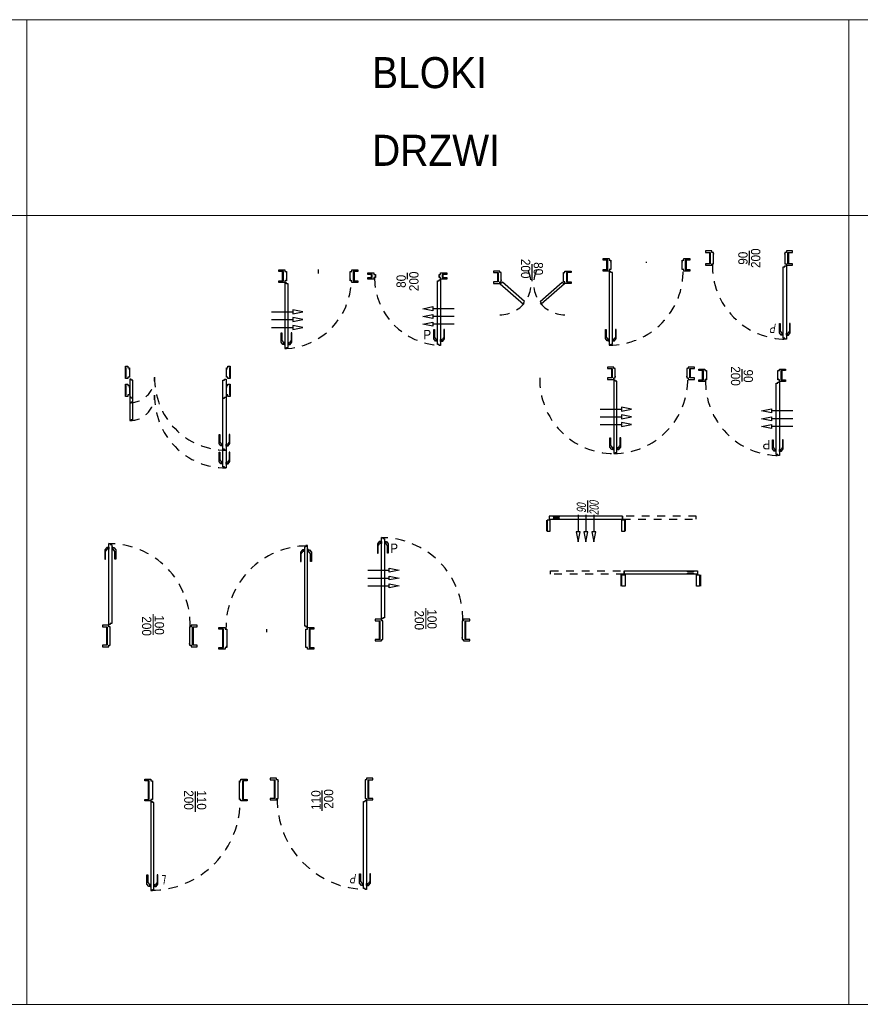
# Model space of a CAD drawing. Header units: metres. Extents: x 6502846 to 6512378, y 5892705 to 5896166.
# Tile 14 of 73: x 6503875 to 6503886, y 5894684 to 5894697. Entities that reach past the tile are written whole.
import ezdxf
from ezdxf.enums import TextEntityAlignment as Align

# ---------------------------------------------------------------- set-up
doc = ezdxf.new("R2010")
doc.units = ezdxf.units.M
doc.header["$MEASUREMENT"] = 0
doc.linetypes.add('ACAD_ISO03W100', pattern=[30, 12, -18])
doc.linetypes.add('PRZERYW-50', pattern=[19.05, 12.7, -6.35])
doc.layers.get('0').update_dxf_attribs({"color": 2})
doc.layers.add('_HELP', color=30, linetype='Continuous', lineweight=9, plot=False)
doc.layers.add('_tabelki_ramki_cienkie', color=251, linetype='Continuous', lineweight=5)
doc.layers.add('A_stolarka drzwiowa', color=74, linetype='Continuous')
doc.layers.add('INFO_opisy stolarki', color=32, linetype='Continuous')
doc.styles.add('Arial', font='arial.ttf', dxfattribs={"width": 0.9})
doc.styles.add('WKO-PB-50', font='GOTHIC.TTF', dxfattribs={"width": 0.7, "height": 20})

# ---------------------------------------------------------------- blocks, each defined once
blk = doc.blocks.new('*U473')
for points in [[(-100.1, 105.5), (-101.6, 105.4), (-104, 102.4), (-104, 90.5), (-103, 90.5), (-103, 100.5), (-100.9, 103.1)], [(-100.3, 105.5), (-100.3, 103.2)], [(-93.9, 105.5), (-92.4, 105.4), (-90, 102.4), (-90, 90.5), (-91, 90.5), (-91, 100.5), (-93.1, 103.1)], [(-93.7, 105.5), (-93.7, 103.2)], [(-116.4, 73.5), (-88.9, 73.5), (-88.9, 76.1), (-76, 73.5), (-88.9, 70.9), (-88.9, 73.5)], [(-116.4, 63.5), (-88.9, 63.5), (-88.9, 66.1), (-76, 63.5), (-88.9, 60.9), (-88.9, 63.5)], [(-116.4, 53.5), (-88.9, 53.5), (-88.9, 56.1), (-76, 53.5), (-88.9, 50.9), (-88.9, 53.5)], [(-99, 1.5), (-99, -0.5), (-107, -0.5), (-107, 1.5), (-101, 1.5), (-101, 13.5), (-107, 13.5), (-107, 15.5), (-99, 15.5), (-99, 13.5), (-97, 13.5), (-97, 1.5), (-99, 1.5)], [(-102, 1.5), (-102, 13.5)], [(-3, 13.5), (-3, 15.5), (5, 15.5), (5, 13.5), (-1, 13.5), (-1, 1.5), (5, 1.5), (5, -0.5), (-3, -0.5), (-3, 1.5), (-5, 1.5), (-5, 13.5), (-3, 13.5)], [(0, 13.5), (0, 1.5)]]:
    blk.add_lwpolyline(points)
for points in [[(-100.1, 103.2), (-100.7, 103.2, 0.22692), (-100.9, 103.1)], [(-93.9, 103.2), (-93.3, 103.2, -0.22692), (-93.1, 103.1)]]:
    blk.add_lwpolyline(points, format="xyb")
for points in [[(-100.1, 103.1), (-100.1, 103.2), (-100.1, 105.5), (-100.1, 105.7), (-99, 105.7), (-99, 103.1)], [(-97, 16.2), (-99, 16.2), (-99, 110.8), (-97, 110.8), (-97, 109.5), (-95, 109.5), (-95, 17.5), (-97, 17.5)], [(-93.9, 103.1), (-93.9, 103.2), (-93.9, 105.5), (-93.9, 105.7), (-95, 105.7), (-95, 103.1)], [(-93.9, 103.1), (-93.9, 103.2), (-93.9, 105.5), (-93.9, 105.7), (-95, 105.7), (-95, 103.1)]]:
    blk.add_lwpolyline(points, close=True)
at = {"linetype": 'PRZERYW-50'}
blk.add_arc((-99, 15.5), 95.3, 358.7975, 90, dxfattribs=at)
for p in [(-97, 11.5), (-5, 11.5)]:
    blk.add_point(p)
at = {"layer": 'INFO_opisy stolarki'}
for p, q in [((-51, 15.5), (-51, 12.5)), ((-51, 12.5), (-51, 2.5)), ((-51, 2.5), (-51, -0.5))]:
    blk.add_line(p, q, dxfattribs=at)
at = {"layer": '_HELP', "style": 'Arial', "width": 0.9}
blk.add_text('P', height=12, rotation=0.0001, dxfattribs=at).set_placement((-82.2, 90.9), align=Align.CENTER)
at = {"layer": 'INFO_opisy stolarki', "style": 'Arial', "width": 0.9}
for s, p in [('90', (-52.9, 8.5)), ('200', (-36.5, 8.5))]:
    blk.add_text(s, height=12, rotation=90.0001, dxfattribs=at).set_placement(p, align=Align.CENTER)
blk = doc.blocks.new('*U475')
for points in [[(-89, -13), (-89, -15), (-97, -15), (-97, -13), (-91, -13), (-91, -1.1), (-97, -1.1), (-97, 0.9), (-89, 0.9), (-89, -1.1), (-87, -1.1), (-87, -13), (-89, -13)], [(-46, 1.5), (-46, -3.5)], [(-3, -1.1), (-3, 0.9), (5, 0.9), (5, -1.1), (-1, -1.1), (-1, -13), (5, -13), (5, -15), (-3, -15), (-3, -13), (-5, -13), (-5, -1.1), (-3, -1.1)], [(-92, -13), (-92, -1.1)], [(0, -1.1), (0, -13)], [(-106.4, -53), (-78.9, -53), (-78.9, -55.6), (-66, -53), (-78.9, -50.4), (-78.9, -53)], [(-106.4, -63), (-78.9, -63), (-78.9, -65.6), (-66, -63), (-78.9, -60.4), (-78.9, -63)], [(-106.4, -73), (-78.9, -73), (-78.9, -75.6), (-66, -73), (-78.9, -70.4), (-78.9, -73)], [(-90.1, -95), (-91.6, -94.9), (-94, -91.9), (-94, -80), (-93, -80), (-93, -90), (-90.9, -92.6)], [(-83.9, -95), (-82.4, -94.9), (-80, -91.9), (-80, -80), (-81, -80), (-81, -90), (-83.1, -92.6)], [(-90.3, -95), (-90.3, -92.7)], [(-83.7, -95), (-83.7, -92.7)]]:
    blk.add_lwpolyline(points)
for points in [[(-87, -15.7), (-89, -15.7), (-89, -100.3), (-87, -100.3), (-87, -99), (-85, -99), (-85, -17), (-87, -17)], [(-90.1, -92.6), (-90.1, -92.7), (-90.1, -95), (-90.1, -95.2), (-89, -95.2), (-89, -92.6)], [(-83.9, -92.6), (-83.9, -92.7), (-83.9, -95), (-83.9, -95.2), (-85, -95.2), (-85, -92.6)], [(-83.9, -92.6), (-83.9, -92.7), (-83.9, -95), (-83.9, -95.2), (-85, -95.2), (-85, -92.6)]]:
    blk.add_lwpolyline(points, close=True)
for points in [[(-90.1, -92.7), (-90.7, -92.7, -0.22692), (-90.9, -92.6)], [(-83.9, -92.7), (-83.3, -92.7, 0.22692), (-83.1, -92.6)]]:
    blk.add_lwpolyline(points, format="xyb")
at = {"linetype": 'PRZERYW-50'}
blk.add_arc((-91.8, -12.2), 88.1, 271.8351, 359.5068, dxfattribs=at)
for p in [(-87, -11), (-5, -11)]:
    blk.add_point(p)
blk = doc.blocks.new('*U477')
for points in [[(-8.1, 93.5), (-9.6, 93.4), (-12, 90.4), (-12, 78.5), (-11, 78.5), (-11, 88.5), (-8.9, 91.1)], [(-8.3, 93.5), (-8.3, 91.2)], [(-1.9, 93.5), (-0.4, 93.4), (2, 90.4), (2, 78.5), (1, 78.5), (1, 88.5), (-1.1, 91.1)], [(-1.7, 93.5), (-1.7, 91.2)], [(-99, -10.5), (-99, -12.5), (-107, -12.5), (-107, -10.5), (-101, -10.5), (-101, 1.5), (-107, 1.5), (-107, 3.5), (-99, 3.5), (-99, 1.5), (-97, 1.5), (-97, -10.5), (-99, -10.5)], [(-102, -10.5), (-102, 1.5)], [(-3, 1.5), (-3, 3.5), (5, 3.5), (5, 1.5), (-1, 1.5), (-1, -10.5), (5, -10.5), (5, -12.5), (-3, -12.5), (-3, -10.5), (-5, -10.5), (-5, 1.5), (-3, 1.5)], [(0, 1.5), (0, -10.5)], [(-51, -7), (-51, -8.2)]]:
    blk.add_lwpolyline(points)
for points in [[(-8.1, 91.2), (-8.7, 91.2, 0.22692), (-8.9, 91.1)], [(-1.9, 91.2), (-1.3, 91.2, -0.22692), (-1.1, 91.1)]]:
    blk.add_lwpolyline(points, format="xyb")
for points in [[(-8.1, 91.1), (-8.1, 91.2), (-8.1, 93.5), (-8.1, 93.7), (-7, 93.7), (-7, 91.1)], [(-8.1, 91.1), (-8.1, 91.2), (-8.1, 93.5), (-8.1, 93.7), (-7, 93.7), (-7, 91.1)], [(-5, 4.2), (-3, 4.2), (-3, 98.8), (-5, 98.8), (-5, 97.5), (-7, 97.5), (-7, 5.5), (-5, 5.5)], [(-1.9, 91.1), (-1.9, 91.2), (-1.9, 93.5), (-1.9, 93.7), (-3, 93.7), (-3, 91.1)]]:
    blk.add_lwpolyline(points, close=True)
at = {"linetype": 'PRZERYW-50'}
blk.add_arc((-3, 3.5), 95.3, 90, 181.2025, dxfattribs=at)
for p in [(-97, -8.5), (-5, -8.5)]:
    blk.add_point(p)
blk = doc.blocks.new('*U479')
for points in [[(-27695, 15683.1), (-27696.5, 15683), (-27698.9, 15680), (-27698.9, 15668), (-27697.9, 15668), (-27697.9, 15678), (-27695.8, 15680.7)], [(-27695.2, 15683.1), (-27695.2, 15680.7)], [(-27688.8, 15683.1), (-27687.3, 15683), (-27684.9, 15680), (-27684.9, 15668), (-27685.9, 15668), (-27685.9, 15678), (-27688, 15680.7)], [(-27688.6, 15683.1), (-27688.6, 15680.7)], [(-27805.9, 15547), (-27805.9, 15545), (-27813.9, 15545), (-27813.9, 15547), (-27807.9, 15547), (-27807.9, 15571), (-27813.9, 15571), (-27813.9, 15573), (-27805.9, 15573), (-27805.9, 15571), (-27803.9, 15571), (-27803.9, 15547), (-27805.9, 15547)], [(-27808.9, 15547), (-27808.9, 15571)], [(-27689.9, 15571), (-27689.9, 15573), (-27681.9, 15573), (-27681.9, 15571), (-27687.9, 15571), (-27687.9, 15547), (-27681.9, 15547), (-27681.9, 15545), (-27689.9, 15545), (-27689.9, 15547), (-27691.9, 15547), (-27691.9, 15571), (-27689.9, 15571)], [(-27686.9, 15571), (-27686.9, 15547)]]:
    blk.add_lwpolyline(points)
for points in [[(-27695, 15680.7), (-27695.6, 15680.7, 0.22692), (-27695.8, 15680.7)], [(-27688.8, 15680.7), (-27688.1, 15680.7, -0.22692), (-27688, 15680.7)]]:
    blk.add_lwpolyline(points, format="xyb")
for points in [[(-27695, 15680.6), (-27695, 15680.7), (-27695, 15683.1), (-27695, 15683.2), (-27693.9, 15683.2), (-27693.9, 15680.6)], [(-27695, 15680.6), (-27695, 15680.7), (-27695, 15683.1), (-27695, 15683.2), (-27693.9, 15683.2), (-27693.9, 15680.6)], [(-27691.9, 15573.7), (-27689.9, 15573.7), (-27689.9, 15688.3), (-27691.9, 15688.3), (-27691.9, 15687), (-27693.9, 15687), (-27693.9, 15575), (-27691.9, 15575)], [(-27688.8, 15680.6), (-27688.8, 15680.7), (-27688.8, 15683.1), (-27688.8, 15683.2), (-27689.9, 15683.2), (-27689.9, 15680.6)]]:
    blk.add_lwpolyline(points, close=True)
at = {"linetype": 'PRZERYW-50'}
blk.add_arc((-27689.9, 15573), 115, 90, 181.2025, dxfattribs=at)
blk.add_point((-27803.9, 15549))
at = {"layer": 'INFO_opisy stolarki'}
blk.add_line((-27747.3, 15587.1), (-27747.3, 15560.7), dxfattribs=at)
at = {"layer": '_HELP', "style": 'WKO-PB-50', "oblique": 10, "width": 0.7}
blk.add_text('L', height=12, rotation=0.0001, dxfattribs=at).set_placement((-27707, 15668.4), align=Align.CENTER)
at = {"layer": 'INFO_opisy stolarki', "style": 'Arial', "width": 0.9}
for s, p in [('110', (-27749.2, 15571.8)), ('200', (-27732.7, 15571.8))]:
    blk.add_text(s, height=12, rotation=90.0001, dxfattribs=at).set_placement(p, align=Align.CENTER)
blk = doc.blocks.new('*U481')
for points in [[(3, -12), (3, -10), (-5, -10), (-5, -12), (1, -12), (1, -24), (-5, -24), (-5, -26), (3, -26), (3, -24), (5, -24), (5, -12), (3, -12)], [(0, -12), (0, -24)], [(87, -12), (87, -10), (95, -10), (95, -12), (89, -12), (89, -24), (95, -24), (95, -26), (87, -26), (87, -24), (85, -24), (85, -12), (87, -12)], [(90, -12), (90, -24)]]:
    blk.add_lwpolyline(points)
for points in [[(4.5, -25.1), (3.4, -26.3), (33.5, -52.7), (34.6, -51.4), (33.8, -50.7), (34.9, -49.4), (6.4, -24.5), (5.3, -25.8)], [(85.5, -25.1), (86.6, -26.3), (56.5, -52.7), (55.4, -51.4), (56.2, -50.7), (55.1, -49.4), (83.6, -24.5), (84.7, -25.8)]]:
    blk.add_lwpolyline(points, close=True)
at = {"linetype": 'PRZERYW-50'}
for centre, start, end in [((3.2, -26.2), 270, 24.9537), ((86.8, -26.2), 155.0463, 270)]:
    blk.add_arc(centre, 40.2, start, end, dxfattribs=at)
blk.add_point((5, -22))
at = {"layer": 'INFO_opisy stolarki'}
blk.add_line((44.9, -23), (44.9, -1), dxfattribs=at)
at = {"layer": 'INFO_opisy stolarki', "style": 'Arial', "width": 0.9}
for s, p in [('200', (30.3, -7)), ('80', (46.7, -7))]:
    blk.add_text(s, height=12, rotation=270.0001, dxfattribs=at).set_placement(p, align=Align.CENTER)
blk = doc.blocks.new('*U483')
for points in [[(-89, -13), (-89, -15), (-97, -15), (-97, -13), (-91, -13), (-91, -9), (-97, -9), (-97, -7), (-89, -7), (-89, -9), (-87, -9), (-87, -13), (-89, -13)], [(-92, -13), (-92, -9)], [(-3, -9), (-3, -7), (5, -7), (5, -9), (-1, -9), (-1, -13), (5, -13), (5, -15), (-3, -15), (-3, -13), (-5, -13), (-5, -9), (-3, -9)], [(0, -9), (0, -13)], [(14.4, -53), (-13.1, -53), (-13.1, -55.6), (-26, -53), (-13.1, -50.4), (-13.1, -53)], [(14.4, -63), (-13.1, -63), (-13.1, -65.6), (-26, -63), (-13.1, -60.4), (-13.1, -63)], [(14.4, -73), (-13.1, -73), (-13.1, -75.6), (-26, -73), (-13.1, -70.4), (-13.1, -73)], [(-8.1, -95), (-9.6, -94.9), (-12, -91.9), (-12, -80), (-11, -80), (-11, -90), (-8.9, -92.6)], [(-1.9, -95), (-0.4, -94.9), (2, -91.9), (2, -80), (1, -80), (1, -90), (-1.1, -92.6)], [(-8.3, -95), (-8.3, -92.7)], [(-1.7, -95), (-1.7, -92.7)]]:
    blk.add_lwpolyline(points)
for points in [[(-5, -15.7), (-3, -15.7), (-3, -100.3), (-5, -100.3), (-5, -99), (-7, -99), (-7, -17), (-5, -17)], [(-8.1, -92.6), (-8.1, -92.7), (-8.1, -95), (-8.1, -95.2), (-7, -95.2), (-7, -92.6)], [(-8.1, -92.6), (-8.1, -92.7), (-8.1, -95), (-8.1, -95.2), (-7, -95.2), (-7, -92.6)], [(-1.9, -92.6), (-1.9, -92.7), (-1.9, -95), (-1.9, -95.2), (-3, -95.2), (-3, -92.6)]]:
    blk.add_lwpolyline(points, close=True)
for points in [[(-8.1, -92.7), (-8.7, -92.7, -0.22692), (-8.9, -92.6)], [(-1.9, -92.7), (-1.3, -92.7, 0.22692), (-1.1, -92.6)]]:
    blk.add_lwpolyline(points, format="xyb")
at = {"linetype": 'PRZERYW-50'}
blk.add_arc((-0.2, -12.2), 88.1, 180.4932, 268.1649, dxfattribs=at)
for p in [(-87, -11), (-5, -11)]:
    blk.add_point(p)
at = {"layer": 'INFO_opisy stolarki'}
for p, q in [((-46, -7), (-46, -10)), ((-46, -10), (-46, -12)), ((-46, -12), (-46, -15))]:
    blk.add_line(p, q, dxfattribs=at)
at = {"layer": '_HELP', "style": 'Arial', "width": 0.9}
blk.add_text('P', height=12, rotation=0.0001, dxfattribs=at).set_placement((-20.2, -92.4), align=Align.CENTER)
at = {"layer": 'INFO_opisy stolarki', "style": 'Arial', "width": 0.9}
for s, p in [('80', (-47.9, -17.8)), ('200', (-31.5, -17.8))]:
    blk.add_text(s, height=12, rotation=90.0001, dxfattribs=at).set_placement(p, align=Align.CENTER)
blk = doc.blocks.new('*U485')
for points in [[(-27805.8, 15683.1), (-27807.3, 15683), (-27809.7, 15680), (-27809.7, 15668), (-27808.7, 15668), (-27808.7, 15678), (-27806.6, 15680.7)], [(-27806, 15683.1), (-27806, 15680.7)], [(-27799.6, 15683.1), (-27798.1, 15683), (-27795.7, 15680), (-27795.7, 15668), (-27796.7, 15668), (-27796.7, 15678), (-27798.8, 15680.7)], [(-27799.4, 15683.1), (-27799.4, 15680.7)], [(-27804.7, 15571), (-27804.7, 15573), (-27812.7, 15573), (-27812.7, 15571), (-27806.7, 15571), (-27806.7, 15547), (-27812.7, 15547), (-27812.7, 15545), (-27804.7, 15545), (-27804.7, 15547), (-27802.7, 15547), (-27802.7, 15571), (-27804.7, 15571)], [(-27807.7, 15571), (-27807.7, 15547)], [(-27688.7, 15547), (-27688.7, 15545), (-27680.7, 15545), (-27680.7, 15547), (-27686.7, 15547), (-27686.7, 15571), (-27680.7, 15571), (-27680.7, 15573), (-27688.7, 15573), (-27688.7, 15571), (-27690.7, 15571), (-27690.7, 15547), (-27688.7, 15547)], [(-27685.7, 15547), (-27685.7, 15571)]]:
    blk.add_lwpolyline(points)
for points in [[(-27805.8, 15680.7), (-27806.4, 15680.7, 0.22692), (-27806.6, 15680.7)], [(-27799.6, 15680.7), (-27798.9, 15680.7, -0.22692), (-27798.8, 15680.7)]]:
    blk.add_lwpolyline(points, format="xyb")
for points in [[(-27805.8, 15680.6), (-27805.8, 15680.7), (-27805.8, 15683.1), (-27805.8, 15683.2), (-27804.7, 15683.2), (-27804.7, 15680.6)], [(-27802.7, 15573.7), (-27804.7, 15573.7), (-27804.7, 15688.3), (-27802.7, 15688.3), (-27802.7, 15687), (-27800.7, 15687), (-27800.7, 15575), (-27802.7, 15575)], [(-27799.6, 15680.6), (-27799.6, 15680.7), (-27799.6, 15683.1), (-27799.6, 15683.2), (-27800.7, 15683.2), (-27800.7, 15680.6)], [(-27799.6, 15680.6), (-27799.6, 15680.7), (-27799.6, 15683.1), (-27799.6, 15683.2), (-27800.7, 15683.2), (-27800.7, 15680.6)]]:
    blk.add_lwpolyline(points, close=True)
at = {"linetype": 'PRZERYW-50'}
blk.add_arc((-27804.7, 15573), 115, 358.7975, 90, dxfattribs=at)
blk.add_point((-27690.7, 15549))
at = {"layer": 'INFO_opisy stolarki'}
blk.add_line((-27747.3, 15587.1), (-27747.3, 15560.7), dxfattribs=at)
at = {"layer": '_HELP', "style": 'WKO-PB-50', "oblique": 10, "width": 0.7}
blk.add_text('P', height=12, rotation=359.9999, dxfattribs=at).set_placement((-27788.2, 15668.4), align=Align.CENTER)
at = {"layer": 'INFO_opisy stolarki', "style": 'Arial', "width": 0.9}
for s, p in [('200', (-27761.8, 15571.7)), ('110', (-27745.4, 15573.1))]:
    blk.add_text(s, height=12, rotation=269.9999, dxfattribs=at).set_placement(p, align=Align.CENTER)
blk = doc.blocks.new('*U487')
for points in [[(-8.1, 105.5), (-9.6, 105.4), (-12, 102.4), (-12, 90.5), (-11, 90.5), (-11, 100.5), (-8.9, 103.1)], [(-8.3, 105.5), (-8.3, 103.2)], [(-1.9, 105.5), (-0.4, 105.4), (2, 102.4), (2, 90.5), (1, 90.5), (1, 100.5), (-1.1, 103.1)], [(-1.7, 105.5), (-1.7, 103.2)], [(14.4, 73.5), (-13.1, 73.5), (-13.1, 76.1), (-26, 73.5), (-13.1, 70.9), (-13.1, 73.5)], [(14.4, 63.5), (-13.1, 63.5), (-13.1, 66.1), (-26, 63.5), (-13.1, 60.9), (-13.1, 63.5)], [(14.4, 53.5), (-13.1, 53.5), (-13.1, 56.1), (-26, 53.5), (-13.1, 50.9), (-13.1, 53.5)], [(-99, 13.5), (-99, 15.5), (-107, 15.5), (-107, 13.5), (-101, 13.5), (-101, 1.5), (-107, 1.5), (-107, -0.5), (-99, -0.5), (-99, 1.5), (-97, 1.5), (-97, 13.5), (-99, 13.5)], [(-102, 13.5), (-102, 1.5)], [(-3, 1.5), (-3, -0.5), (5, -0.5), (5, 1.5), (-1, 1.5), (-1, 13.5), (5, 13.5), (5, 15.5), (-3, 15.5), (-3, 13.5), (-5, 13.5), (-5, 1.5), (-3, 1.5)], [(0, 1.5), (0, 13.5)]]:
    blk.add_lwpolyline(points)
for points in [[(-8.1, 103.2), (-8.7, 103.2, 0.22692), (-8.9, 103.1)], [(-1.9, 103.2), (-1.3, 103.2, -0.22692), (-1.1, 103.1)]]:
    blk.add_lwpolyline(points, format="xyb")
for points in [[(-8.1, 103.1), (-8.1, 103.2), (-8.1, 105.5), (-8.1, 105.7), (-7, 105.7), (-7, 103.1)], [(-8.1, 103.1), (-8.1, 103.2), (-8.1, 105.5), (-8.1, 105.7), (-7, 105.7), (-7, 103.1)], [(-5, 16.2), (-3, 16.2), (-3, 110.8), (-5, 110.8), (-5, 109.5), (-7, 109.5), (-7, 17.5), (-5, 17.5)], [(-1.9, 103.1), (-1.9, 103.2), (-1.9, 105.5), (-1.9, 105.7), (-3, 105.7), (-3, 103.1)]]:
    blk.add_lwpolyline(points, close=True)
at = {"linetype": 'PRZERYW-50'}
for start, end in [(90, 181.2025), (358.7975, 90)]:
    blk.add_arc((-3, 15.5), 95.3, start, end, dxfattribs=at)
for p in [(-97, 11.5), (-5, 11.5)]:
    blk.add_point(p)
blk = doc.blocks.new('*U488')
for points in [[(-100.1, 93.5), (-101.6, 93.4), (-104, 90.4), (-104, 78.5), (-103, 78.5), (-103, 88.5), (-100.9, 91.1)], [(-100.3, 93.5), (-100.3, 91.2)], [(-93.9, 93.5), (-92.4, 93.4), (-90, 90.4), (-90, 78.5), (-91, 78.5), (-91, 88.5), (-93.1, 91.1)], [(-93.7, 93.5), (-93.7, 91.2)], [(-99, 1.5), (-99, 3.5), (-107, 3.5), (-107, 1.5), (-101, 1.5), (-101, -13), (-107, -13), (-107, -15), (-99, -15), (-99, -13), (-97, -13), (-97, 1.5), (-99, 1.5)], [(-102, 1.5), (-102, -13)], [(-3, -13), (-3, -15), (5, -15), (5, -13), (-1, -13), (-1, 1.5), (5, 1.5), (5, 3.5), (-3, 3.5), (-3, 1.5), (-5, 1.5), (-5, -13), (-3, -13)], [(0, -13), (0, 1.5)]]:
    blk.add_lwpolyline(points)
for points in [[(-100.1, 91.2), (-100.7, 91.2, 0.22692), (-100.9, 91.1)], [(-93.9, 91.2), (-93.3, 91.2, -0.22692), (-93.1, 91.1)]]:
    blk.add_lwpolyline(points, format="xyb")
for points in [[(-100.1, 91.1), (-100.1, 91.2), (-100.1, 93.5), (-100.1, 93.7), (-99, 93.7), (-99, 91.1)], [(-97, 4.2), (-99, 4.2), (-99, 98.8), (-97, 98.8), (-97, 97.5), (-95, 97.5), (-95, 5.5), (-97, 5.5)], [(-93.9, 91.1), (-93.9, 91.2), (-93.9, 93.5), (-93.9, 93.7), (-95, 93.7), (-95, 91.1)], [(-93.9, 91.1), (-93.9, 91.2), (-93.9, 93.5), (-93.9, 93.7), (-95, 93.7), (-95, 91.1)]]:
    blk.add_lwpolyline(points, close=True)
at = {"linetype": 'PRZERYW-50'}
blk.add_arc((-99, 3.5), 95.3, 358.7975, 90, dxfattribs=at)
for p in [(-97, -11), (-5, -11)]:
    blk.add_point(p)
at = {"layer": 'INFO_opisy stolarki'}
for p, q in [((-51, 3.5), (-51, 0.5)), ((-51, -12), (-51, 0.5)), ((-51, -8.9), (-51, -5.9)), ((-51, -15), (-51, -12))]:
    blk.add_line(p, q, dxfattribs=at)
at = {"layer": '_HELP', "style": 'WKO-PB-50', "oblique": 10, "width": 0.7}
blk.add_text('P', height=12, rotation=0.0001, dxfattribs=at).set_placement((-82.5, 78.9), align=Align.CENTER)
at = {"layer": 'INFO_opisy stolarki', "style": 'Arial', "width": 0.9}
for s, p in [('200', (-65.5, -5.6)), ('90', (-49.1, -5.6))]:
    blk.add_text(s, height=12, rotation=270.0001, dxfattribs=at).set_placement(p, align=Align.CENTER)
blk = doc.blocks.new('*U490')
for points in [[(-27805.8, 15673.1), (-27807.3, 15673), (-27809.7, 15670), (-27809.7, 15658), (-27808.7, 15658), (-27808.7, 15668), (-27806.6, 15670.7)], [(-27806, 15673.1), (-27806, 15670.7)], [(-27799.6, 15673.1), (-27798.1, 15673), (-27795.7, 15670), (-27795.7, 15658), (-27796.7, 15658), (-27796.7, 15668), (-27798.8, 15670.7)], [(-27799.4, 15673.1), (-27799.4, 15670.7)], [(-27822.1, 15636), (-27794.6, 15636), (-27794.6, 15638.6), (-27781.6, 15636), (-27794.6, 15633.5), (-27794.6, 15636)], [(-27822.1, 15626), (-27794.6, 15626), (-27794.6, 15628.6), (-27781.6, 15626), (-27794.6, 15623.5), (-27794.6, 15626)], [(-27822.1, 15616), (-27794.6, 15616), (-27794.6, 15618.6), (-27781.6, 15616), (-27794.6, 15613.5), (-27794.6, 15616)], [(-27804.7, 15571), (-27804.7, 15573), (-27812.7, 15573), (-27812.7, 15571), (-27806.7, 15571), (-27806.7, 15547), (-27812.7, 15547), (-27812.7, 15545), (-27804.7, 15545), (-27804.7, 15547), (-27802.7, 15547), (-27802.7, 15571), (-27804.7, 15571)], [(-27807.7, 15571), (-27807.7, 15547)], [(-27698.7, 15547), (-27698.7, 15545), (-27690.7, 15545), (-27690.7, 15547), (-27696.7, 15547), (-27696.7, 15571), (-27690.7, 15571), (-27690.7, 15573), (-27698.7, 15573), (-27698.7, 15571), (-27700.7, 15571), (-27700.7, 15547), (-27698.7, 15547)], [(-27695.7, 15547), (-27695.7, 15571)]]:
    blk.add_lwpolyline(points)
for points in [[(-27805.8, 15670.7), (-27806.4, 15670.7, 0.22692), (-27806.6, 15670.7)], [(-27799.6, 15670.7), (-27798.9, 15670.7, -0.22692), (-27798.8, 15670.7)]]:
    blk.add_lwpolyline(points, format="xyb")
for points in [[(-27805.8, 15670.6), (-27805.8, 15670.7), (-27805.8, 15673.1), (-27805.8, 15673.2), (-27804.7, 15673.2), (-27804.7, 15670.6)], [(-27802.7, 15573.7), (-27804.7, 15573.7), (-27804.7, 15678.3), (-27802.7, 15678.3), (-27802.7, 15677), (-27800.7, 15677), (-27800.7, 15575), (-27802.7, 15575)], [(-27799.6, 15670.6), (-27799.6, 15670.7), (-27799.6, 15673.1), (-27799.6, 15673.2), (-27800.7, 15673.2), (-27800.7, 15670.6)], [(-27799.6, 15670.6), (-27799.6, 15670.7), (-27799.6, 15673.1), (-27799.6, 15673.2), (-27800.7, 15673.2), (-27800.7, 15670.6)]]:
    blk.add_lwpolyline(points, close=True)
at = {"linetype": 'PRZERYW-50'}
blk.add_arc((-27804.7, 15573), 105, 358.7975, 90, dxfattribs=at)
blk.add_point((-27700.7, 15549))
at = {"layer": '_HELP'}
blk.add_line((-27747.3, 15587.1), (-27747.3, 15560.7), dxfattribs=at)
at = {"layer": '_HELP', "style": 'Arial', "width": 0.9}
for s, rotation, p in [('P', 359.9999, (-27788.2, 15658.4)), ('200', 269.9999, (-27761.8, 15571.7)), ('100', 269.9999, (-27745.4, 15573.1))]:
    blk.add_text(s, height=12, rotation=rotation, dxfattribs=at).set_placement(p, align=Align.CENTER)
blk = doc.blocks.new('*U492')
for points in [[(-27805.8, 15673.1), (-27807.3, 15673), (-27809.7, 15670), (-27809.7, 15658), (-27808.7, 15658), (-27808.7, 15668), (-27806.6, 15670.7)], [(-27806, 15673.1), (-27806, 15670.7)], [(-27799.6, 15673.1), (-27798.1, 15673), (-27795.7, 15670), (-27795.7, 15658), (-27796.7, 15658), (-27796.7, 15668), (-27798.8, 15670.7)], [(-27799.4, 15673.1), (-27799.4, 15670.7)], [(-27804.7, 15571), (-27804.7, 15573), (-27812.7, 15573), (-27812.7, 15571), (-27806.7, 15571), (-27806.7, 15547), (-27812.7, 15547), (-27812.7, 15545), (-27804.7, 15545), (-27804.7, 15547), (-27802.7, 15547), (-27802.7, 15571), (-27804.7, 15571)], [(-27807.7, 15571), (-27807.7, 15547)], [(-27698.7, 15547), (-27698.7, 15545), (-27690.7, 15545), (-27690.7, 15547), (-27696.7, 15547), (-27696.7, 15571), (-27690.7, 15571), (-27690.7, 15573), (-27698.7, 15573), (-27698.7, 15571), (-27700.7, 15571), (-27700.7, 15547), (-27698.7, 15547)], [(-27695.7, 15547), (-27695.7, 15571)]]:
    blk.add_lwpolyline(points)
for points in [[(-27805.8, 15670.7), (-27806.4, 15670.7, 0.22692), (-27806.6, 15670.7)], [(-27799.6, 15670.7), (-27798.9, 15670.7, -0.22692), (-27798.8, 15670.7)]]:
    blk.add_lwpolyline(points, format="xyb")
for points in [[(-27805.8, 15670.6), (-27805.8, 15670.7), (-27805.8, 15673.1), (-27805.8, 15673.2), (-27804.7, 15673.2), (-27804.7, 15670.6)], [(-27802.7, 15573.7), (-27804.7, 15573.7), (-27804.7, 15678.3), (-27802.7, 15678.3), (-27802.7, 15677), (-27800.7, 15677), (-27800.7, 15575), (-27802.7, 15575)], [(-27799.6, 15670.6), (-27799.6, 15670.7), (-27799.6, 15673.1), (-27799.6, 15673.2), (-27800.7, 15673.2), (-27800.7, 15670.6)], [(-27799.6, 15670.6), (-27799.6, 15670.7), (-27799.6, 15673.1), (-27799.6, 15673.2), (-27800.7, 15673.2), (-27800.7, 15670.6)]]:
    blk.add_lwpolyline(points, close=True)
at = {"linetype": 'PRZERYW-50'}
blk.add_arc((-27804.7, 15573), 105, 358.7975, 90, dxfattribs=at)
blk.add_point((-27700.7, 15549))
at = {"layer": '_HELP'}
blk.add_line((-27747.3, 15587.1), (-27747.3, 15560.7), dxfattribs=at)
at = {"layer": '_HELP', "style": 'Arial', "width": 0.9}
for s, p in [('200', (-27761.8, 15571.7)), ('100', (-27745.4, 15573.1))]:
    blk.add_text(s, height=12, rotation=269.9999, dxfattribs=at).set_placement(p, align=Align.CENTER)
blk = doc.blocks.new('*U494')
for points in [[(-27695, 15673.1), (-27696.5, 15673), (-27698.9, 15670), (-27698.9, 15658), (-27697.9, 15658), (-27697.9, 15668), (-27695.8, 15670.7)], [(-27695.2, 15673.1), (-27695.2, 15670.7)], [(-27688.8, 15673.1), (-27687.3, 15673), (-27684.9, 15670), (-27684.9, 15658), (-27685.9, 15658), (-27685.9, 15668), (-27688, 15670.7)], [(-27688.6, 15673.1), (-27688.6, 15670.7)], [(-27795.9, 15547), (-27795.9, 15545), (-27803.9, 15545), (-27803.9, 15547), (-27797.9, 15547), (-27797.9, 15571), (-27803.9, 15571), (-27803.9, 15573), (-27795.9, 15573), (-27795.9, 15571), (-27793.9, 15571), (-27793.9, 15547), (-27795.9, 15547)], [(-27798.9, 15547), (-27798.9, 15571)], [(-27742.9, 15571), (-27742.9, 15567)], [(-27689.9, 15571), (-27689.9, 15573), (-27681.9, 15573), (-27681.9, 15571), (-27687.9, 15571), (-27687.9, 15547), (-27681.9, 15547), (-27681.9, 15545), (-27689.9, 15545), (-27689.9, 15547), (-27691.9, 15547), (-27691.9, 15571), (-27689.9, 15571)], [(-27686.9, 15571), (-27686.9, 15547)]]:
    blk.add_lwpolyline(points)
for points in [[(-27695, 15670.7), (-27695.6, 15670.7, 0.22692), (-27695.8, 15670.7)], [(-27688.8, 15670.7), (-27688.1, 15670.7, -0.22692), (-27688, 15670.7)]]:
    blk.add_lwpolyline(points, format="xyb")
for points in [[(-27695, 15670.6), (-27695, 15670.7), (-27695, 15673.1), (-27695, 15673.2), (-27693.9, 15673.2), (-27693.9, 15670.6)], [(-27695, 15670.6), (-27695, 15670.7), (-27695, 15673.1), (-27695, 15673.2), (-27693.9, 15673.2), (-27693.9, 15670.6)], [(-27691.9, 15573.7), (-27689.9, 15573.7), (-27689.9, 15678.3), (-27691.9, 15678.3), (-27691.9, 15677), (-27693.9, 15677), (-27693.9, 15575), (-27691.9, 15575)], [(-27688.8, 15670.6), (-27688.8, 15670.7), (-27688.8, 15673.1), (-27688.8, 15673.2), (-27689.9, 15673.2), (-27689.9, 15670.6)]]:
    blk.add_lwpolyline(points, close=True)
at = {"linetype": 'PRZERYW-50'}
blk.add_arc((-27689.9, 15573), 105, 90, 181.2025, dxfattribs=at)
blk.add_point((-27793.9, 15549))
blk = doc.blocks.new('*U496')
for points in [[(-104, 13.5), (-104, -1)], [(-99, 13.5), (-99, 13.5), (-103, 13.5), (-103, 13.5), (-103, 13.5), (-103, -1), (-103, -1), (-103, -1), (-99, -1), (-99, -1), (-99, -1), (-99, 13.5), (-99, 13.5)], [(-63, 20.4), (-63, -1.6), (-65.6, -1.6), (-63, -14.5), (-60.4, -1.6), (-63, -1.6)], [(-53, 20.4), (-53, -1.6), (-55.6, -1.6), (-53, -14.5), (-50.4, -1.6), (-53, -1.6)], [(-43, 20.4), (-43, -1.6), (-45.6, -1.6), (-43, -14.5), (-40.4, -1.6), (-43, -1.6)], [(-7, -1), (-7, -1), (-3, -1), (-3, -1), (-3, -1), (-3, 13.5), (-3, 13.5), (-3, 13.5), (-7, 13.5), (-7, 13.5), (-7, 13.5), (-7, -1), (-7, -1)], [(-2, -1), (-2, 13.5)]]:
    blk.add_lwpolyline(points)
for points in [[(-5.7, 16.5), (-5.7, 18.5), (-100.3, 18.5), (-100.3, 16.5), (-100.3, 16.5), (-100.3, 14.5), (-5.7, 14.5), (-5.7, 16.5)], [(-95.2, 17.5), (-87.2, 17.5), (-87.2, 18.5), (-95.2, 18.5)], [(-95.2, 14.5), (-87.2, 14.5), (-87.2, 15.5), (-95.2, 15.5)]]:
    blk.add_lwpolyline(points, close=True)
at = {"linetype": 'ACAD_ISO03W100', "ltscale": 0.4}
blk.add_lwpolyline([(88.9, 16.5), (88.9, 18.5), (-5.7, 18.5), (-5.7, 16.5), (-5.7, 16.5), (-5.7, 14.5), (88.9, 14.5), (88.9, 16.5)], close=True, dxfattribs=at)
at = {"layer": 'INFO_opisy stolarki'}
for p, q in [((-51, 38.5), (-51, 35.5)), ((-51, 35.5), (-51, 23))]:
    blk.add_line(p, q, dxfattribs=at)
at = {"layer": 'INFO_opisy stolarki', "style": 'WKO-PB-50', "oblique": 10, "width": 0.7}
for s, p in [('90', (-52.9, 29)), ('200', (-36.5, 29))]:
    blk.add_text(s, height=12, rotation=90.0001, dxfattribs=at).set_placement(p, align=Align.CENTER)
blk = doc.blocks.new('drzwi przesuwne2')
at = {"linetype": 'ACAD_ISO03W100', "ltscale": 0.4}
blk.add_lwpolyline([(-194.9, 16.5), (-194.9, 18.5), (-100.3, 18.5), (-100.3, 16.5), (-100.3, 16.5), (-100.3, 14.5), (-194.9, 14.5), (-194.9, 16.5)], close=True, dxfattribs=at)
for points in [[(-104, -1), (-104, 13.5)], [(-99, -1), (-99, -1), (-103, -1), (-103, -1), (-103, -1), (-103, 13.5), (-103, 13.5), (-103, 13.5), (-99, 13.5), (-99, 13.5), (-99, 13.5), (-99, -1), (-99, -1)], [(-7, 13.5), (-7, 13.5), (-3, 13.5), (-3, 13.5), (-3, 13.5), (-3, -1), (-3, -1), (-3, -1), (-7, -1), (-7, -1), (-7, -1), (-7, 13.5), (-7, 13.5)], [(-2, 13.5), (-2, -1)]]:
    blk.add_lwpolyline(points)
for points in [[(-100.3, 16.5), (-100.3, 18.5), (-5.7, 18.5), (-5.7, 16.5), (-5.7, 16.5), (-5.7, 14.5), (-100.3, 14.5), (-100.3, 16.5)], [(-10.8, 17.5), (-18.8, 17.5), (-18.8, 18.5), (-10.8, 18.5)], [(-10.8, 14.5), (-18.8, 14.5), (-18.8, 15.5), (-10.8, 15.5)]]:
    blk.add_lwpolyline(points, close=True)
blk = doc.blocks.new('drzwi 90+30 P')
blk.add_line((-5, -2), (-5, 14))
for points in [[(-2, 0), (-2, -2), (-5, -2), (-5, 0), (-4, 0), (-4, 12), (-5, 12), (-5, 14), (-2, 14), (-2, 12), (0, 12), (0, 0), (-2, 0)], [(127, 12), (127, 14), (130, 14), (130, 12), (129, 12), (129, 0), (130, 0), (130, -2), (127, -2), (127, 0), (125, 0), (125, 12), (127, 12)], [(130, 14), (130, -2)], [(-5, 0), (-5, 12)], [(119.4, -88.7), (117.9, -88.6), (115.5, -85.6), (115.5, -73.7), (116.5, -73.7), (116.5, -83.7), (118.6, -86.3)], [(125.6, -88.7), (127.1, -88.6), (129.5, -85.6), (129.5, -73.7), (128.5, -73.7), (128.5, -83.7), (126.4, -86.3)], [(119.2, -88.7), (119.2, -86.4)], [(125.8, -88.7), (125.8, -86.4)]]:
    blk.add_lwpolyline(points)
for points in [[(2.5, -2.7), (0.5, -2.7), (0.5, -33), (2.5, -33), (2.5, -31.7), (4.5, -31.7), (4.5, -4), (2.5, -4)], [(122.5, -2.7), (124.5, -2.7), (124.5, -94), (122.5, -94), (122.5, -92.7), (120.5, -92.7), (120.5, -4), (122.5, -4)], [(119.4, -86.3), (119.4, -86.4), (119.4, -88.7), (119.4, -88.9), (120.5, -88.9), (120.5, -86.3)], [(119.4, -86.3), (119.4, -86.4), (119.4, -88.7), (119.4, -88.9), (120.5, -88.9), (120.5, -86.3)], [(125.6, -86.3), (125.6, -86.4), (125.6, -88.7), (125.6, -88.9), (124.5, -88.9), (124.5, -86.3)]]:
    blk.add_lwpolyline(points, close=True)
for points in [[(119.4, -86.4), (118.8, -86.4, -0.22692), (118.6, -86.3)], [(125.6, -86.4), (126.2, -86.4, 0.22692), (126.4, -86.3)]]:
    blk.add_lwpolyline(points, format="xyb")
at = {"linetype": 'PRZERYW-50'}
for centre, radius, start, end in [((0.5, -1), 32, 270, 1.2025), ((124.5, -2), 92, 178.7975, 270)]:
    blk.add_arc(centre, radius, start, end, dxfattribs=at)
for p in [(0, 10), (125, 10)]:
    blk.add_point(p)

msp = doc.modelspace()

# ---------------------------------------------------------------- linework, layer by layer
at = {"layer": '_tabelki_ramki_cienkie'}
for points in [[(6503916.205, 5894696.961), (6503826.896, 5894696.961)], [(6503874.967, 5894696.961), (6503874.967, 5894684.285)], [(6503885.551, 5894696.961), (6503885.551, 5894684.285)], [(6503916.205, 5894694.439), (6503795.437, 5894694.439)], [(6503916.205, 5894684.285), (6503795.437, 5894684.285)]]:
    msp.add_lwpolyline(points, dxfattribs=at)

# ---------------------------------------------------------------- block references
at = {"layer": 'A_stolarka drzwiowa', "xscale": 0.01, "yscale": 0.01, "zscale": 0.01, "rotation": 180}
for name, p in [('*U488', (6503883.757, 5894693.835)), ('*U477', (6503882.436, 5894693.76)), ('*U487', (6503882.494, 5894692.484)), ('*U473', (6503883.668, 5894692.459)), ('*U479', (6503599.664, 5894842.633)), ('*U485', (6503601.294, 5894842.646))]:
    msp.add_blockref(name, p, dxfattribs=at)
at = {"layer": 'A_stolarka drzwiowa', "xscale": 0.01, "yscale": 0.01, "zscale": 0.01}
for name, p in [('*U481', (6503881.026, 5894693.826)), ('*U475', (6503879.179, 5894693.73)), ('*U483', (6503880.325, 5894693.771)), ('drzwi 90+30 P', (6503876.286, 5894692.36)), ('drzwi 90+30 P', (6503876.286, 5894692.13)), ('*U496', (6503882.696, 5894690.385)), ('*U490', (6504157.578, 5894533.513)), ('*U492', (6504154.067, 5894533.437)), ('*U494', (6504155.479, 5894533.407)), ('drzwi przesuwne2', (6503883.66, 5894689.679))]:
    msp.add_blockref(name, p, dxfattribs=at)

# ---------------------------------------------------------------- texts
at = {"insert": (6503879.411, 5894696.48), "char_height": 0.33, "width": 8.62573, "attachment_point": 1, "line_spacing_factor": 1.5, "style": 'Arial'}
msp.add_mtext('{\\H1.212x;BLOKI \\PDRZWI\\P}   ', dxfattribs=at)

doc.saveas('drawing.dxf')
